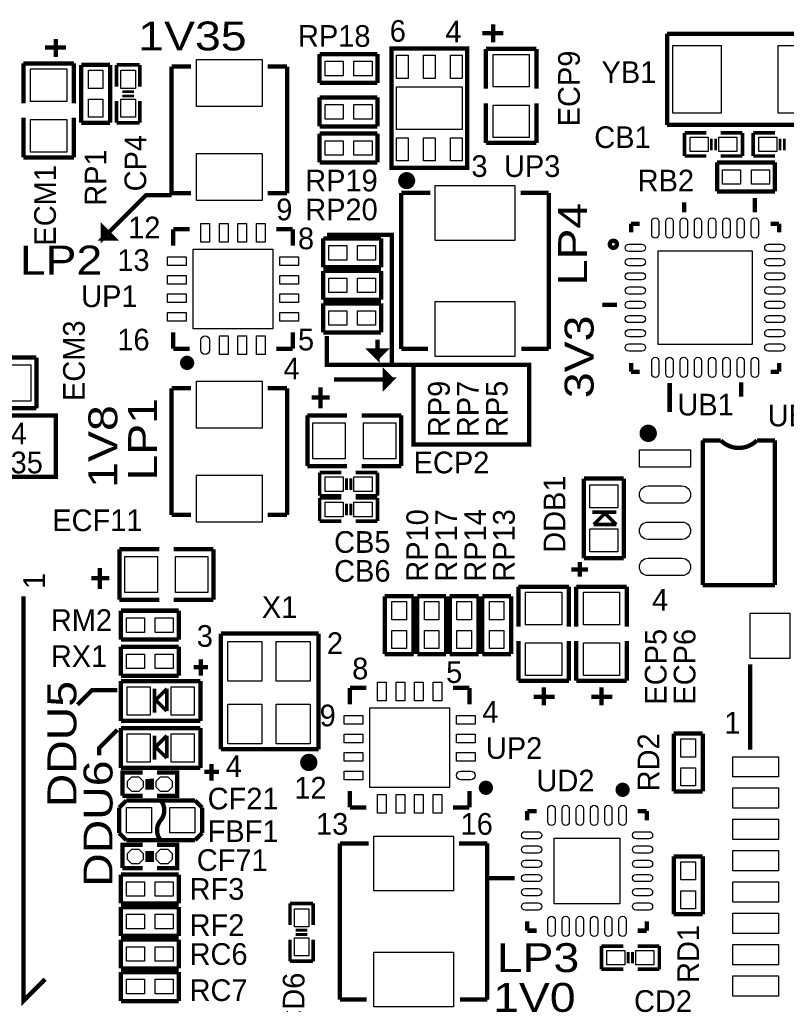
# Model space of a CAD drawing. Extents: x -86 to 498, y -49 to 361.
# Tile 26 of 31: x 61 to 88, y 22 to 56. Entities that reach past the tile are written whole.
import ezdxf

# ---------------------------------------------------------------- set-up
doc = ezdxf.new("R2010")
doc.units = 0
for name, color, linetype in [('BOARD_GEOMETRY_SILKSCREEN_TOP', 1, 'CONTINUOUS'), ('PACKAGE_GEOMETRY_SILKSCREEN_TOP', 3, 'CONTINUOUS'), ('PIN_TOP', 4, 'CONTINUOUS'), ('REF_DES_SILKSCREEN_TOP', 5, 'CONTINUOUS')]:
    doc.layers.add(name, color=color, linetype=linetype)

msp = doc.modelspace()

# ---------------------------------------------------------------- linework, layer by layer
at = {"layer": 'BOARD_GEOMETRY_SILKSCREEN_TOP', "const_width": 0.1524}
for points in [[(66.167, 50.165), (65.278, 50.165), (63.754, 48.641), (63.754, 49.022), (64.135, 48.641), (63.754, 48.641), (63.881, 48.768), (63.754, 48.895)], [(74.93, 44.196), (74.676, 44.196), (74.676, 41.402), (78.74, 41.402), (78.74, 44.196), (73.914, 44.196), (73.914, 48.768), (71.628, 48.768)], [(73.914, 44.196), (71.628, 44.196), (71.628, 45.212)], [(73.406, 45.085), (73.406, 44.45), (73.152, 44.704), (73.66, 44.704), (73.406, 44.45)], [(71.882, 43.688), (73.914, 43.688), (73.66, 43.434), (73.66, 43.942), (73.914, 43.688)], [(57.658, 42.291), (58.801, 42.291), (58.801, 40.259), (62.103, 40.259), (62.103, 42.418), (58.801, 42.418), (58.801, 42.291)], [(60.96, 36.068), (60.96, 21.844), (61.722, 22.606)], [(64.262, 32.766), (63.373, 32.766), (62.865, 32.258)], [(64.262, 31.369), (63.627, 30.734), (63.627, 30.48)]]:
    msp.add_lwpolyline(points, dxfattribs=at)
at = {"layer": 'PACKAGE_GEOMETRY_SILKSCREEN_TOP'}
for points, const_width in [([(77.47, 56.1594), (77.47, 55.5244)], 0.1524), ([(62.103, 55.6514), (62.103, 55.0164)], 0.1524), ([(77.8256, 55.8546), (77.089, 55.8546)], 0.1524), ([(89.387934, 55.8292), (83.58632, 55.8292)], 0.1524), ([(83.58632, 55.8292), (83.58632, 52.629054)], 0.1524), ([(62.4586, 55.3466), (61.722, 55.3466)], 0.1524), ([(77.216, 55.2958), (77.216, 53.8988)], 0.1524), ([(78.994, 55.2958), (77.216, 55.2958)], 0.1524), ([(78.994, 53.8988), (78.994, 55.2958)], 0.1524), ([(71.374, 54.102), (71.374, 55.118)], 0.1524), ([(71.374, 55.118), (73.406, 55.118)], 0.1524), ([(73.406, 55.118), (73.406, 54.102)], 0.1524), ([(60.96, 54.7878), (60.96, 53.3908)], 0.1524), ([(62.738, 54.7878), (60.96, 54.7878)], 0.1524), ([(62.738, 53.3908), (62.738, 54.7878)], 0.1524), ([(62.992, 54.737), (64.008, 54.737)], 0.1524), ([(62.992, 52.705), (62.992, 54.737)], 0.1524), ([(64.008, 54.737), (64.008, 52.705)], 0.1524), ([(64.2366, 54.737), (64.2366, 53.975)], 0.127), ([(65.024, 54.737), (65.0494, 54.737), (64.2366, 54.737)], 0.127), ([(65.0494, 53.975), (65.0494, 54.737)], 0.127), ([(66.169032, 54.67604), (66.8528, 54.67604)], 0.1524), ([(66.169032, 50.226214), (66.169032, 54.67604)], 0.1524), ([(69.5452, 54.67604), (70.228968, 54.67604)], 0.1524), ([(70.228968, 54.67604), (70.228968, 50.226214)], 0.1524), ([(73.406, 54.102), (71.374, 54.102)], 0.1524), ([(64.8462, 53.7972), (64.4398, 53.7972)], 0.1016), ([(64.8462, 53.6448), (64.4398, 53.6448)], 0.1016), ([(71.374, 52.578), (71.374, 53.594)], 0.1524), ([(71.374, 53.594), (73.406, 53.594)], 0.1524), ([(73.406, 53.594), (73.406, 52.578)], 0.1524), ([(64.2366, 53.467), (64.2366, 52.705)], 0.127), ([(65.0494, 52.705), (65.0494, 53.467)], 0.127), ([(77.216, 51.9938), (77.216, 53.3908)], 0.1524), ([(78.994, 53.3908), (78.994, 51.9938)], 0.1524), ([(60.96, 51.4858), (60.96, 52.8828)], 0.1524), ([(62.738, 52.8828), (62.738, 51.4858)], 0.1524), ([(64.008, 52.705), (62.992, 52.705)], 0.1524), ([(64.2366, 52.705), (65.0494, 52.705)], 0.127), ([(73.406, 52.578), (71.374, 52.578)], 0.1524), ([(83.58632, 52.629054), (89.387934, 52.629054)], 0.1524), ([(71.374, 51.308), (71.374, 52.324)], 0.1524), ([(71.374, 52.324), (73.406, 52.324)], 0.1524), ([(73.406, 52.324), (73.406, 51.308)], 0.1524), ([(84.201, 52.3494), (84.201, 51.5366)], 0.127), ([(84.963, 52.3494), (84.201, 52.3494)], 0.127), ([(86.233, 52.3494), (85.471, 52.3494)], 0.127), ([(86.233, 51.562), (86.233, 51.5366), (86.233, 52.3494)], 0.127), ([(86.614, 52.324), (86.614, 52.3494), (86.614, 51.5366)], 0.127), ([(87.376, 52.3494), (86.614, 52.3494)], 0.127), ([(78.994, 51.9938), (77.216, 51.9938)], 0.1524), ([(85.1408, 51.7398), (85.1408, 52.1462)], 0.1016), ([(85.2932, 51.7398), (85.2932, 52.1462)], 0.1016), ([(87.5538, 52.1462), (87.5538, 51.7398)], 0.1016), ([(87.7062, 52.1462), (87.7062, 51.7398)], 0.1016), ([(62.738, 51.4858), (60.96, 51.4858)], 0.1524), ([(84.201, 51.5366), (84.963, 51.5366)], 0.127), ([(85.471, 51.5366), (86.233, 51.5366)], 0.127), ([(86.614, 51.5366), (87.376, 51.5366)], 0.127), ([(73.406, 51.308), (71.374, 51.308)], 0.1524), ([(85.344, 50.292), (85.344, 51.308)], 0.1524), ([(85.344, 51.308), (87.376, 51.308)], 0.1524), ([(87.376, 51.308), (87.376, 50.292)], 0.1524), ([(66.8528, 50.226214), (66.169032, 50.226214)], 0.1524), ([(70.228968, 50.226214), (69.5452, 50.226214)], 0.1524), ([(74.2442, 44.7548), (74.2442, 50.2412)], 0.1524), ([(74.2442, 50.2412), (75.2602, 50.2412)], 0.1524), ([(78.4352, 50.2412), (79.4258, 50.2412)], 0.1524), ([(79.4258, 50.2412), (79.4258, 44.7548)], 0.1524), ([(87.376, 50.292), (85.344, 50.292)], 0.1524), ([(84.183982, 49.554892), (84.183982, 49.911)], 0.1524), ([(86.673182, 50.062892), (86.673182, 49.554892)], 0.1524), ([(82.320638, 49.157636), (82.620612, 49.157636)], 0.1524), ([(82.320638, 48.857662), (82.320638, 49.157636)], 0.1524), ([(87.520526, 49.157636), (87.220552, 49.157636)], 0.1524), ([(87.520526, 48.857662), (87.520526, 49.157636)], 0.1524), ([(66.226182, 48.963072), (66.226182, 48.388016)], 0.1524), ([(66.800984, 48.963072), (66.226182, 48.963072)], 0.1524), ([(69.851016, 48.963072), (70.426072, 48.963072)], 0.1524), ([(70.426072, 48.963072), (70.426072, 48.388016)], 0.1524), ([(71.501, 47.625), (71.501, 48.641)], 0.1524), ([(71.501, 48.641), (73.533, 48.641)], 0.1524), ([(73.533, 48.641), (73.533, 47.625)], 0.1524), ([(73.533, 47.625), (71.501, 47.625)], 0.1524), ([(71.501, 46.482), (71.501, 47.498)], 0.1524), ([(71.501, 47.498), (73.533, 47.498)], 0.1524), ([(73.533, 47.498), (73.533, 46.482)], 0.1524), ([(73.533, 46.482), (71.501, 46.482)], 0.1524), ([(71.501, 45.339), (71.501, 46.355)], 0.1524), ([(71.501, 46.355), (73.533, 46.355)], 0.1524), ([(73.533, 46.355), (73.533, 45.339)], 0.1524), ([(81.821782, 46.303692), (81.313782, 46.303692)], 0.1524), ([(66.226182, 44.762928), (66.226182, 45.337984)], 0.1524), ([(70.426072, 44.762928), (70.426072, 45.337984)], 0.1524), ([(73.533, 45.339), (71.501, 45.339)], 0.1524), ([(66.800984, 44.762928), (66.226182, 44.762928)], 0.1524), ([(69.851016, 44.762928), (70.426072, 44.762928)], 0.1524), ([(75.184, 44.7548), (74.2442, 44.7548)], 0.1524), ([(79.4258, 44.7548), (78.4606, 44.7548)], 0.1524), ([(60.0202, 44.45), (61.4172, 44.45)], 0.1524), ([(61.4172, 44.45), (61.4172, 42.672)], 0.1524), ([(82.320638, 44.257722), (82.320638, 43.957748)], 0.1524), ([(87.520526, 44.257722), (87.520526, 43.957748)], 0.1524), ([(82.320638, 43.957748), (82.620612, 43.957748)], 0.1524), ([(87.520526, 43.957748), (87.220552, 43.957748)], 0.1524), ([(83.675982, 42.544492), (83.675982, 43.560492)], 0.1524), ([(86.190582, 43.585892), (86.190582, 43.077892)], 0.1524), ([(66.169032, 38.92296), (66.169032, 43.372786)], 0.1524), ([(66.169032, 43.372786), (66.8528, 43.372786)], 0.1524), ([(69.5452, 43.372786), (70.228968, 43.372786)], 0.1524), ([(70.228968, 43.372786), (70.228968, 38.92296)], 0.1524), ([(71.3994, 43.4086), (71.3994, 42.672)], 0.1524), ([(71.0946, 43.053), (71.7296, 43.053)], 0.1524), ([(61.4172, 42.672), (60.0202, 42.672)], 0.1524), ([(70.9422, 42.418), (70.9422, 40.64)], 0.1524), ([(72.3392, 42.418), (70.9422, 42.418)], 0.1524), ([(72.8472, 42.418), (74.2442, 42.418)], 0.1524), ([(74.2442, 42.418), (74.2442, 40.64)], 0.1524), ([(84.836, 41.5417), (85.471, 41.5417)], 0.1524), ([(84.836, 36.4617), (84.836, 41.5417)], 0.1524), ([(86.741, 41.5417), (87.376, 41.5417)], 0.1524), ([(87.376, 41.5417), (87.376, 36.4617)], 0.1524), ([(70.9422, 40.64), (72.3392, 40.64)], 0.1524), ([(74.2442, 40.64), (72.8472, 40.64)], 0.1524), ([(71.374, 40.4114), (71.374, 39.5986)], 0.127), ([(72.136, 40.4114), (71.374, 40.4114)], 0.127), ([(72.3138, 39.8018), (72.3138, 40.2082)], 0.1016), ([(72.4662, 39.8018), (72.4662, 40.2082)], 0.1016), ([(73.406, 40.4114), (72.644, 40.4114)], 0.127), ([(73.406, 39.624), (73.406, 39.5986), (73.406, 40.4114)], 0.127), ([(80.663796, 40.203374), (82.063844, 40.203374)], 0.1524), ([(80.663796, 37.403532), (80.663796, 40.203374)], 0.1524), ([(82.063844, 40.203374), (82.063844, 37.403532)], 0.1524), ([(71.374, 39.5986), (72.136, 39.5986)], 0.127), ([(71.374, 39.5224), (71.374, 38.7096)], 0.127), ([(72.136, 39.5224), (71.374, 39.5224)], 0.127), ([(72.644, 39.5986), (73.406, 39.5986)], 0.127), ([(73.406, 39.5224), (72.644, 39.5224)], 0.127), ([(73.406, 38.735), (73.406, 38.7096), (73.406, 39.5224)], 0.127), ([(72.3138, 38.9128), (72.3138, 39.3192)], 0.1016), ([(72.4662, 38.9128), (72.4662, 39.3192)], 0.1016), ([(66.8528, 38.92296), (66.169032, 38.92296)], 0.1524), ([(70.228968, 38.92296), (69.5452, 38.92296)], 0.1524), ([(71.374, 38.7096), (72.136, 38.7096)], 0.127), ([(72.644, 38.7096), (73.406, 38.7096)], 0.127), ([(81.79562, 39.018972), (80.95742, 39.018972)], 0.127), ([(81.00822, 38.587172), (81.38922, 38.968172)], 0.127), ([(81.38922, 38.968172), (81.41462, 38.968172)], 0.127), ([(81.41462, 38.968172), (81.79562, 38.587172)], 0.127), ([(81.79562, 38.587172), (81.00822, 38.587172)], 0.127), ([(64.3382, 37.719), (64.3382, 35.941)], 0.1524), ([(65.7352, 37.719), (64.3382, 37.719)], 0.1524), ([(66.2432, 37.719), (67.6402, 37.719)], 0.1524), ([(67.6402, 37.719), (67.6402, 35.941)], 0.1524), ([(82.063844, 37.403532), (80.663796, 37.403532)], 0.1524), ([(63.6524, 37.0586), (63.6524, 36.322)], 0.1524), ([(80.21701, 37.011102), (80.80121, 37.011102)], 0.1524), ([(80.52181, 36.757102), (80.52181, 37.265102)], 0.1524), ([(63.3476, 36.703), (63.9826, 36.703)], 0.1524), ([(78.359, 36.3982), (80.137, 36.3982)], 0.1524), ([(78.359, 35.0012), (78.359, 36.3982)], 0.1524), ([(80.137, 36.3982), (80.137, 35.0012)], 0.1524), ([(80.391, 36.3982), (82.169, 36.3982)], 0.1524), ([(80.391, 35.0012), (80.391, 36.3982)], 0.1524), ([(82.169, 36.3982), (82.169, 35.0012)], 0.1524), ([(87.376, 36.4617), (84.836, 36.4617)], 0.1524), ([(64.3382, 35.941), (65.7352, 35.941)], 0.1524), ([(67.6402, 35.941), (66.2432, 35.941)], 0.1524), ([(73.66, 36.068), (74.676, 36.068)], 0.1524), ([(73.66, 34.036), (73.66, 36.068)], 0.1524), ([(74.676, 36.068), (74.676, 34.036)], 0.1524), ([(74.803, 36.068), (75.819, 36.068)], 0.1524), ([(74.803, 34.036), (74.803, 36.068)], 0.1524), ([(75.819, 36.068), (75.819, 34.036)], 0.1524), ([(75.946, 36.068), (76.962, 36.068)], 0.1524), ([(75.946, 34.036), (75.946, 36.068)], 0.1524), ([(76.962, 36.068), (76.962, 34.036)], 0.1524), ([(77.089, 36.068), (78.105, 36.068)], 0.1524), ([(77.089, 34.036), (77.089, 36.068)], 0.1524), ([(78.105, 36.068), (78.105, 34.036)], 0.1524), ([(64.389, 35.56), (66.421, 35.56)], 0.1524), ([(64.389, 34.544), (64.389, 35.56)], 0.1524), ([(66.421, 35.56), (66.421, 34.544)], 0.1524), ([(66.421, 34.544), (64.389, 34.544)], 0.1524), ([(67.906138, 34.756852), (71.335138, 34.756852)], 0.1524), ([(67.906138, 30.692852), (67.906138, 34.756852)], 0.1524), ([(71.335138, 34.756852), (71.335138, 30.692852)], 0.1524), ([(64.389, 34.29), (66.421, 34.29)], 0.1524), ([(64.389, 33.274), (64.389, 34.29)], 0.1524), ([(66.421, 34.29), (66.421, 33.274)], 0.1524), ([(78.359, 34.4932), (78.359, 33.0962)], 0.1524), ([(80.137, 33.0962), (80.137, 34.4932)], 0.1524), ([(80.391, 34.4932), (80.391, 33.0962)], 0.1524), ([(82.169, 33.0962), (82.169, 34.4932)], 0.1524), ([(67.197478, 33.27019), (67.197478, 33.85439)], 0.1524), ([(74.676, 34.036), (73.66, 34.036)], 0.1524), ([(75.819, 34.036), (74.803, 34.036)], 0.1524), ([(76.962, 34.036), (75.946, 34.036)], 0.1524), ([(78.105, 34.036), (77.089, 34.036)], 0.1524), ([(67.451478, 33.57499), (66.943478, 33.57499)], 0.1524), ([(86.499954, 30.673548), (86.499954, 33.673542)], 0.1524), ([(66.421, 33.274), (64.389, 33.274)], 0.1524), ([(64.386206, 33.085024), (67.186048, 33.085024)], 0.1524), ([(64.386206, 31.684976), (64.386206, 33.085024)], 0.1524), ([(65.570608, 32.8168), (65.570608, 31.9786)], 0.127), ([(65.621408, 32.4358), (66.002408, 32.8168)], 0.127), ([(66.002408, 32.8168), (66.002408, 32.0294)], 0.127), ([(67.186048, 33.085024), (67.186048, 31.684976)], 0.1524), ([(72.436228, 32.846772), (73.011284, 32.846772)], 0.1524), ([(72.436228, 32.271716), (72.436228, 32.846772)], 0.1524), ([(76.636372, 32.846772), (76.061316, 32.846772)], 0.1524), ([(76.636372, 32.271716), (76.636372, 32.846772)], 0.1524), ([(78.359, 33.0962), (80.137, 33.0962)], 0.1524), ([(79.248, 32.2326), (79.248, 32.8676)], 0.1524), ([(80.391, 33.0962), (82.169, 33.0962)], 0.1524), ([(81.28, 32.2326), (81.28, 32.8676)], 0.1524), ([(78.8924, 32.5374), (79.629, 32.5374)], 0.1524), ([(80.9244, 32.5374), (81.661, 32.5374)], 0.1524), ([(65.621408, 32.4104), (65.621408, 32.4358)], 0.127), ([(66.002408, 32.0294), (65.621408, 32.4104)], 0.127), ([(67.186048, 31.684976), (64.386206, 31.684976)], 0.1524), ([(64.386206, 31.434024), (67.186048, 31.434024)], 0.1524), ([(64.386206, 30.033976), (64.386206, 31.434024)], 0.1524), ([(67.186048, 31.434024), (67.186048, 30.033976)], 0.1524), ([(65.570608, 31.1658), (65.570608, 30.3276)], 0.127), ([(65.621408, 30.7848), (66.002408, 31.1658)], 0.127), ([(66.002408, 31.1658), (66.002408, 30.3784)], 0.127), ([(83.82, 31.242), (84.836, 31.242)], 0.1524), ([(83.82, 29.21), (83.82, 31.242)], 0.1524), ([(84.836, 31.242), (84.836, 29.21)], 0.1524), ([(65.621408, 30.7594), (65.621408, 30.7848)], 0.127), ([(66.002408, 30.3784), (65.621408, 30.7594)], 0.127), ([(71.335138, 30.692852), (67.906138, 30.692852)], 0.1524), ([(67.186048, 30.033976), (64.386206, 30.033976)], 0.1524), ([(67.578478, 29.58719), (67.578478, 30.17139)], 0.1524), ([(65.151, 29.8704), (64.4398, 29.8704), (64.4398, 29.0576)], 0.1524), ([(65.659, 29.0576), (66.3702, 29.0576), (66.3702, 29.8704), (65.659, 29.8704)], 0.1524), ([(67.832478, 29.89199), (67.324478, 29.89199)], 0.1524), ([(65.3288, 29.64942), (65.3288, 29.26842)], 0.1524), ([(65.4812, 29.6545), (65.4812, 29.2735)], 0.1524), ([(64.4398, 29.0576), (65.151, 29.0576)], 0.1524), ([(72.436228, 29.221684), (72.436228, 28.646882)], 0.1524), ([(76.636372, 29.221684), (76.636372, 28.646882)], 0.1524), ([(84.836, 29.21), (83.82, 29.21)], 0.1524), ([(64.5795, 28.8925), (64.3255, 28.6385)], 0.1524), ([(66.9925, 28.8925), (64.5795, 28.8925)], 0.1524), ([(67.2465, 28.6385), (66.9925, 28.8925)], 0.1524), ([(72.436228, 28.646882), (73.011284, 28.646882)], 0.1524), ([(76.636372, 28.646882), (76.061316, 28.646882)], 0.1524), ([(64.3255, 28.6385), (64.3255, 27.7495)], 0.1524), ([(67.2465, 27.7495), (67.2465, 28.6385)], 0.1524), ([(78.671928, 28.516072), (78.671928, 28.190952)], 0.1524), ([(78.997048, 28.516072), (78.671928, 28.516072)], 0.1524), ([(82.546952, 28.516072), (82.872072, 28.516072)], 0.1524), ([(82.872072, 28.516072), (82.872072, 28.190952)], 0.1524), ([(64.3255, 27.7495), (64.5795, 27.4955)], 0.1524), ([(66.9925, 27.4955), (67.2465, 27.7495)], 0.1524), ([(65.151, 27.3304), (64.4398, 27.3304), (64.4398, 26.5176)], 0.1524), ([(64.5795, 27.4955), (66.9925, 27.4955)], 0.1524), ([(65.659, 26.5176), (66.3702, 26.5176), (66.3702, 27.3304), (65.659, 27.3304)], 0.1524), ([(72.0852, 21.8948), (72.0852, 27.3812)], 0.1524), ([(72.0852, 27.3812), (73.1012, 27.3812)], 0.1524), ([(76.2762, 27.3812), (77.2668, 27.3812)], 0.1524), ([(77.2668, 27.3812), (77.2668, 21.8948)], 0.1524), ([(65.3288, 27.10942), (65.3288, 26.72842)], 0.1524), ([(65.4812, 27.1145), (65.4812, 26.7335)], 0.1524), ([(83.82, 26.924), (84.836, 26.924)], 0.1524), ([(83.82, 24.892), (83.82, 26.924)], 0.1524), ([(84.836, 26.924), (84.836, 24.892)], 0.1524), ([(64.389, 26.289), (66.421, 26.289)], 0.1524), ([(64.389, 25.273), (64.389, 26.289)], 0.1524), ([(64.4398, 26.5176), (65.151, 26.5176)], 0.1524), ([(66.421, 26.289), (66.421, 25.273)], 0.1524), ([(77.216, 26.162), (78.232, 26.162)], 0.1524), ([(66.421, 25.273), (64.389, 25.273)], 0.1524), ([(70.3326, 25.273), (70.3326, 24.511)], 0.127), ([(71.12, 25.273), (71.1454, 25.273), (70.3326, 25.273)], 0.127), ([(71.1454, 24.511), (71.1454, 25.273)], 0.127), ([(64.389, 25.146), (66.421, 25.146)], 0.1524), ([(64.389, 24.13), (64.389, 25.146)], 0.1524), ([(66.421, 25.146), (66.421, 24.13)], 0.1524), ([(84.836, 24.892), (83.82, 24.892)], 0.1524), ([(78.671928, 24.315928), (78.671928, 24.641048)], 0.1524), ([(82.872072, 24.315928), (82.872072, 24.641048)], 0.1524), ([(70.9422, 24.3332), (70.5358, 24.3332)], 0.1016), ([(70.9422, 24.1808), (70.5358, 24.1808)], 0.1016), ([(78.997048, 24.315928), (78.671928, 24.315928)], 0.1524), ([(82.546952, 24.315928), (82.872072, 24.315928)], 0.1524), ([(66.421, 24.13), (64.389, 24.13)], 0.1524), ([(64.389, 22.987), (64.389, 24.003)], 0.1524), ([(64.389, 24.003), (66.421, 24.003)], 0.1524), ([(66.421, 24.003), (66.421, 22.987)], 0.1524), ([(70.3326, 24.003), (70.3326, 23.241)], 0.127), ([(71.1454, 23.241), (71.1454, 24.003)], 0.127), ([(81.28, 23.7744), (81.28, 22.9616)], 0.127), ([(82.042, 23.7744), (81.28, 23.7744)], 0.127), ([(82.2198, 23.1648), (82.2198, 23.5712)], 0.1016), ([(82.3722, 23.1648), (82.3722, 23.5712)], 0.1016), ([(83.312, 23.7744), (82.55, 23.7744)], 0.127), ([(83.312, 22.987), (83.312, 22.9616), (83.312, 23.7744)], 0.127), ([(70.3326, 23.241), (71.1454, 23.241)], 0.127), ([(66.421, 22.987), (64.389, 22.987)], 0.1524), ([(64.389, 21.844), (64.389, 22.86)], 0.1524), ([(64.389, 22.86), (66.421, 22.86)], 0.1524), ([(66.421, 22.86), (66.421, 21.844)], 0.1524), ([(81.28, 22.9616), (82.042, 22.9616)], 0.127), ([(82.55, 22.9616), (83.312, 22.9616)], 0.127), ([(66.421, 21.844), (64.389, 21.844)], 0.1524), ([(73.025, 21.8948), (72.0852, 21.8948)], 0.1524), ([(77.2668, 21.8948), (76.3016, 21.8948)], 0.1524)]:
    msp.add_lwpolyline(points, dxfattribs=dict(at, const_width=const_width))
at = {"layer": 'PACKAGE_GEOMETRY_SILKSCREEN_TOP', "const_width": 0.1524}
msp.add_lwpolyline([(73.895204, 55.31612), (76.562204, 55.31612), (76.562204, 51.12512), (73.895204, 51.12512)], close=True, dxfattribs=at)
at = {"layer": 'PACKAGE_GEOMETRY_SILKSCREEN_TOP'}
for points, const_width in [([(74.432668, 50.520346, -0.414214), (74.282554, 50.67046, -1), (74.582528, 50.67046, -0.41471), (74.432668, 50.520346)], 0.299974), ([(81.822544, 48.434752, 1), (81.572608, 48.434752, 1)], 0.1524), ([(66.716148, 44.392088, 1), (66.716148, 44.141644, 1)], 0.249936), ([(83.074256, 41.791636, 1), (82.769456, 41.791636, 1)], 0.3048), ([(70.993, 30.3784, 1), (70.993, 30.0736, 1)], 0.3048), ([(77.090778, 29.337, 1), (77.341222, 29.337, 1)], 0.249936), ([(82.021934, 29.140912, 1), (82.021934, 29.390848, 1)], 0.249936)]:
    msp.add_lwpolyline(points, format="xyb", close=True, dxfattribs=dict(at, const_width=const_width))
at = {"layer": 'PACKAGE_GEOMETRY_SILKSCREEN_TOP', "const_width": 0.1524}
for points in [[(85.471, 41.5417, 0.414214), (86.741, 41.5417)], [(65.786254, 28.892754, -0.366237), (65.786254, 28.194)], [(65.786254, 28.194), (65.786, 28.194254, 0.36641), (65.786, 27.4955)]]:
    msp.add_lwpolyline(points, format="xyb", dxfattribs=at)
at = {"layer": 'PIN_TOP'}
for points in [[(85.488018, 55.4228), (85.488018, 53.0352), (83.786218, 53.0352), (83.786218, 55.4228)], [(89.188036, 55.4228), (89.188036, 53.0352), (87.486236, 53.0352), (87.486236, 55.4228)], [(74.075544, 54.264306), (74.075544, 55.077106), (74.481944, 55.077106), (74.481944, 54.264306)], [(75.025504, 54.264306), (75.025504, 55.077106), (75.431904, 55.077106), (75.431904, 54.264306)], [(75.975464, 54.264306), (75.975464, 55.077106), (76.381864, 55.077106), (76.381864, 54.264306)], [(77.47, 55.1053), (78.74, 55.1053), (78.74, 53.9623), (77.47, 53.9623)], [(69.3547, 53.275484), (67.0433, 53.275484), (67.0433, 54.926484), (69.3547, 54.926484)], [(71.5645, 54.356), (71.5645, 54.864), (72.1995, 54.864), (72.1995, 54.356)], [(72.5805, 54.356), (72.5805, 54.864), (73.2155, 54.864), (73.2155, 54.356)], [(61.214, 54.5973), (62.484, 54.5973), (62.484, 53.4543), (61.214, 53.4543)], [(63.754, 53.9115), (63.246, 53.9115), (63.246, 54.5465), (63.754, 54.5465)], [(64.897, 53.9115), (64.389, 53.9115), (64.389, 54.5465), (64.897, 54.5465)], [(74.073004, 52.47132), (74.073004, 53.96992), (76.384404, 53.96992), (76.384404, 52.47132)], [(63.754, 52.8955), (63.246, 52.8955), (63.246, 53.5305), (63.754, 53.5305)], [(64.897, 52.8955), (64.389, 52.8955), (64.389, 53.5305), (64.897, 53.5305)], [(71.5645, 52.832), (71.5645, 53.34), (72.1995, 53.34), (72.1995, 52.832)], [(72.5805, 52.832), (72.5805, 53.34), (73.2155, 53.34), (73.2155, 52.832)], [(77.47, 53.3273), (78.74, 53.3273), (78.74, 52.1843), (77.47, 52.1843)], [(61.214, 52.8193), (62.484, 52.8193), (62.484, 51.6763), (61.214, 51.6763)], [(71.5645, 51.562), (71.5645, 52.07), (72.1995, 52.07), (72.1995, 51.562)], [(72.5805, 51.562), (72.5805, 52.07), (73.2155, 52.07), (73.2155, 51.562)], [(74.075544, 51.364134), (74.075544, 52.176934), (74.481944, 52.176934), (74.481944, 51.364134)], [(75.025504, 51.364134), (75.025504, 52.176934), (75.431904, 52.176934), (75.431904, 51.364134)], [(75.975464, 51.364134), (75.975464, 52.176934), (76.381864, 52.176934), (76.381864, 51.364134)], [(84.3915, 51.689), (84.3915, 52.197), (85.0265, 52.197), (85.0265, 51.689)], [(85.4075, 51.689), (85.4075, 52.197), (86.0425, 52.197), (86.0425, 51.689)], [(87.4395, 52.197), (87.4395, 51.689), (86.8045, 51.689), (86.8045, 52.197)], [(69.3547, 49.975516), (67.0433, 49.975516), (67.0433, 51.626516), (69.3547, 51.626516)], [(85.5345, 50.546), (85.5345, 51.054), (86.1695, 51.054), (86.1695, 50.546)], [(86.5505, 50.546), (86.5505, 51.054), (87.1855, 51.054), (87.1855, 50.546)], [(75.438, 50.50155), (78.232, 50.50155), (78.232, 48.57115), (75.438, 48.57115)], [(67.503548, 48.50765), (67.198748, 48.50765), (67.198748, 49.16805), (67.503548, 49.16805)], [(68.153534, 48.50765), (67.848734, 48.50765), (67.848734, 49.16805), (68.153534, 49.16805)], [(68.80352, 48.50765), (68.49872, 48.50765), (68.49872, 49.16805), (68.80352, 49.16805)], [(69.453506, 48.50765), (69.148706, 48.50765), (69.148706, 49.16805), (69.453506, 49.16805)], [(69.723, 45.466), (66.929, 45.466), (66.929, 48.26), (69.723, 48.26)], [(71.6915, 47.879), (71.6915, 48.387), (72.3265, 48.387), (72.3265, 47.879)], [(72.7075, 47.879), (72.7075, 48.387), (73.3425, 48.387), (73.3425, 47.879)], [(83.269582, 44.906692), (83.269582, 48.208692), (86.571582, 48.208692), (86.571582, 44.906692)], [(66.68135, 47.685452), (66.02095, 47.685452), (66.02095, 47.990252), (66.68135, 47.990252)], [(70.631304, 47.685452), (69.970904, 47.685452), (69.970904, 47.990252), (70.631304, 47.990252)], [(66.68135, 47.035466), (66.02095, 47.035466), (66.02095, 47.340266), (66.68135, 47.340266)], [(70.631304, 47.035466), (69.970904, 47.035466), (69.970904, 47.340266), (70.631304, 47.340266)], [(71.6915, 46.736), (71.6915, 47.244), (72.3265, 47.244), (72.3265, 46.736)], [(72.7075, 46.736), (72.7075, 47.244), (73.3425, 47.244), (73.3425, 46.736)], [(66.68135, 46.38548), (66.02095, 46.38548), (66.02095, 46.69028), (66.68135, 46.69028)], [(70.631304, 46.38548), (69.970904, 46.38548), (69.970904, 46.69028), (70.631304, 46.69028)], [(75.438, 46.42485), (78.232, 46.42485), (78.232, 44.49445), (75.438, 44.49445)], [(66.68135, 45.735494), (66.02095, 45.735494), (66.02095, 46.040294), (66.68135, 46.040294)], [(70.631304, 45.735494), (69.970904, 45.735494), (69.970904, 46.040294), (70.631304, 46.040294)], [(71.6915, 45.593), (71.6915, 46.101), (72.3265, 46.101), (72.3265, 45.593)], [(72.7075, 45.593), (72.7075, 46.101), (73.3425, 46.101), (73.3425, 45.593)], [(68.153534, 44.557696), (67.848734, 44.557696), (67.848734, 45.218096), (68.153534, 45.218096)], [(68.80352, 44.557696), (68.49872, 44.557696), (68.49872, 45.218096), (68.80352, 45.218096)], [(69.453506, 44.557696), (69.148706, 44.557696), (69.148706, 45.218096), (69.453506, 45.218096)], [(60.0837, 42.926), (60.0837, 44.196), (61.2267, 44.196), (61.2267, 42.926)], [(67.0433, 43.623484), (69.3547, 43.623484), (69.3547, 41.972484), (67.0433, 41.972484)], [(71.1327, 40.894), (71.1327, 42.164), (72.2757, 42.164), (72.2757, 40.894)], [(72.9107, 40.894), (72.9107, 42.164), (74.0537, 42.164), (74.0537, 40.894)], [(82.610452, 40.6019), (82.610452, 41.2115), (84.413852, 41.2115), (84.413852, 40.6019)], [(67.0433, 40.323516), (69.3547, 40.323516), (69.3547, 38.672516), (67.0433, 38.672516)], [(71.5645, 39.751), (71.5645, 40.259), (72.1995, 40.259), (72.1995, 39.751)], [(72.5805, 39.751), (72.5805, 40.259), (73.2155, 40.259), (73.2155, 39.751)], [(81.85912, 39.172134), (80.86852, 39.172134), (80.86852, 39.984934), (81.85912, 39.984934)], [(71.5645, 38.862), (71.5645, 39.37), (72.1995, 39.37), (72.1995, 38.862)], [(72.5805, 38.862), (72.5805, 39.37), (73.2155, 39.37), (73.2155, 38.862)], [(81.85912, 37.621972), (80.86852, 37.621972), (80.86852, 38.434772), (81.85912, 38.434772)], [(64.5287, 36.195), (64.5287, 37.465), (65.6717, 37.465), (65.6717, 36.195)], [(66.3067, 36.195), (66.3067, 37.465), (67.4497, 37.465), (67.4497, 36.195)], [(79.883, 35.0647), (78.613, 35.0647), (78.613, 36.2077), (79.883, 36.2077)], [(81.915, 35.0647), (80.645, 35.0647), (80.645, 36.2077), (81.915, 36.2077)], [(73.914, 35.8775), (74.422, 35.8775), (74.422, 35.2425), (73.914, 35.2425)], [(75.057, 35.8775), (75.565, 35.8775), (75.565, 35.2425), (75.057, 35.2425)], [(76.2, 35.8775), (76.708, 35.8775), (76.708, 35.2425), (76.2, 35.2425)], [(77.343, 35.8775), (77.851, 35.8775), (77.851, 35.2425), (77.343, 35.2425)], [(65.2145, 35.306), (65.2145, 34.798), (64.5795, 34.798), (64.5795, 35.306)], [(66.2305, 35.306), (66.2305, 34.798), (65.5955, 34.798), (65.5955, 35.306)], [(87.898478, 33.87344), (86.501478, 33.87344), (86.501478, 35.47364), (87.898478, 35.47364)], [(73.914, 34.8615), (74.422, 34.8615), (74.422, 34.2265), (73.914, 34.2265)], [(75.057, 34.8615), (75.565, 34.8615), (75.565, 34.2265), (75.057, 34.2265)], [(76.2, 34.8615), (76.708, 34.8615), (76.708, 34.2265), (76.2, 34.2265)], [(77.343, 34.8615), (77.851, 34.8615), (77.851, 34.2265), (77.343, 34.2265)], [(69.343016, 33.0835), (68.149216, 33.0835), (68.149216, 34.4805), (69.343016, 34.4805)], [(71.043038, 33.0835), (69.849238, 33.0835), (69.849238, 34.4805), (71.043038, 34.4805)], [(79.883, 33.2867), (78.613, 33.2867), (78.613, 34.4297), (79.883, 34.4297)], [(81.915, 33.2867), (80.645, 33.2867), (80.645, 34.4297), (81.915, 34.4297)], [(65.2145, 34.036), (65.2145, 33.528), (64.5795, 33.528), (64.5795, 34.036)], [(66.2305, 34.036), (66.2305, 33.528), (65.5955, 33.528), (65.5955, 34.036)], [(65.417446, 32.8803), (65.417446, 31.8897), (64.604646, 31.8897), (64.604646, 32.8803)], [(66.967608, 32.8803), (66.967608, 31.8897), (66.154808, 31.8897), (66.154808, 32.8803)], [(73.713848, 33.052004), (73.713848, 32.391604), (73.409048, 32.391604), (73.409048, 33.052004)], [(74.363834, 33.052004), (74.363834, 32.391604), (74.059034, 32.391604), (74.059034, 33.052004)], [(75.01382, 33.052004), (75.01382, 32.391604), (74.70902, 32.391604), (74.70902, 33.052004)], [(75.663806, 33.052004), (75.663806, 32.391604), (75.359006, 32.391604), (75.359006, 33.052004)], [(69.343016, 30.883352), (68.149216, 30.883352), (68.149216, 32.280352), (69.343016, 32.280352)], [(71.043038, 30.883352), (69.849238, 30.883352), (69.849238, 32.280352), (71.043038, 32.280352)], [(72.89165, 31.874206), (72.89165, 31.569406), (72.23125, 31.569406), (72.23125, 31.874206)], [(75.9333, 32.1437), (75.9333, 29.3497), (73.1393, 29.3497), (73.1393, 32.1437)], [(76.841604, 31.874206), (76.841604, 31.569406), (76.181204, 31.569406), (76.181204, 31.874206)], [(65.417446, 31.2293), (65.417446, 30.2387), (64.604646, 30.2387), (64.604646, 31.2293)], [(66.967608, 31.2293), (66.967608, 30.2387), (66.154808, 30.2387), (66.154808, 31.2293)], [(72.89165, 31.22422), (72.89165, 30.91942), (72.23125, 30.91942), (72.23125, 31.22422)], [(76.841604, 31.22422), (76.841604, 30.91942), (76.181204, 30.91942), (76.181204, 31.22422)], [(84.074, 31.0515), (84.582, 31.0515), (84.582, 30.4165), (84.074, 30.4165)], [(72.89165, 30.574234), (72.89165, 30.269434), (72.23125, 30.269434), (72.23125, 30.574234)], [(76.841604, 30.574234), (76.841604, 30.269434), (76.181204, 30.269434), (76.181204, 30.574234)], [(87.500206, 29.718), (85.900006, 29.718), (85.900006, 30.4292), (87.500206, 30.4292)], [(72.89165, 29.924248), (72.89165, 29.619448), (72.23125, 29.619448), (72.23125, 29.924248)], [(84.074, 30.0355), (84.582, 30.0355), (84.582, 29.4005), (84.074, 29.4005)], [(65.024, 29.718), (65.1764, 29.5656), (65.1764, 29.3624), (65.024, 29.21), (64.77, 29.21), (64.6176, 29.3624), (64.6176, 29.5656), (64.77, 29.718)], [(66.04, 29.718), (66.1924, 29.5656), (66.1924, 29.3624), (66.04, 29.21), (65.786, 29.21), (65.6336, 29.3624), (65.6336, 29.5656), (65.786, 29.718)], [(73.713848, 29.10205), (73.713848, 28.44165), (73.409048, 28.44165), (73.409048, 29.10205)], [(74.363834, 29.10205), (74.363834, 28.44165), (74.059034, 28.44165), (74.059034, 29.10205)], [(75.01382, 29.10205), (75.01382, 28.44165), (74.70902, 28.44165), (74.70902, 29.10205)], [(75.663806, 29.10205), (75.663806, 28.44165), (75.359006, 28.44165), (75.359006, 29.10205)], [(87.500206, 28.617926), (85.900006, 28.617926), (85.900006, 29.329126), (87.500206, 29.329126)], [(64.5795, 27.7495), (64.5795, 28.6385), (65.4685, 28.6385), (65.4685, 27.7495)], [(66.1035, 27.7495), (66.1035, 28.6385), (66.9925, 28.6385), (66.9925, 27.7495)], [(87.500206, 27.517852), (85.900006, 27.517852), (85.900006, 28.229052), (87.500206, 28.229052)], [(73.279, 27.64155), (76.073, 27.64155), (76.073, 25.71115), (73.279, 25.71115)], [(79.6163, 27.5717), (81.9277, 27.5717), (81.9277, 25.2603), (79.6163, 25.2603)], [(65.024, 27.178), (65.1764, 27.0256), (65.1764, 26.8224), (65.024, 26.67), (64.77, 26.67), (64.6176, 26.8224), (64.6176, 27.0256), (64.77, 27.178)], [(66.04, 27.178), (66.1924, 27.0256), (66.1924, 26.8224), (66.04, 26.67), (65.786, 26.67), (65.6336, 26.8224), (65.6336, 27.0256), (65.786, 27.178)], [(87.500206, 26.418032), (85.900006, 26.418032), (85.900006, 27.129232), (87.500206, 27.129232)], [(84.582, 26.0985), (84.074, 26.0985), (84.074, 26.7335), (84.582, 26.7335)], [(65.2145, 26.035), (65.2145, 25.527), (64.5795, 25.527), (64.5795, 26.035)], [(66.2305, 26.035), (66.2305, 25.527), (65.5955, 25.527), (65.5955, 26.035)], [(87.500206, 25.317958), (85.900006, 25.317958), (85.900006, 26.029158), (87.500206, 26.029158)], [(84.582, 25.0825), (84.074, 25.0825), (84.074, 25.7175), (84.582, 25.7175)], [(70.993, 24.4475), (70.485, 24.4475), (70.485, 25.0825), (70.993, 25.0825)], [(87.500206, 24.217884), (85.900006, 24.217884), (85.900006, 24.929084), (87.500206, 24.929084)], [(65.2145, 24.892), (65.2145, 24.384), (64.5795, 24.384), (64.5795, 24.892)], [(66.2305, 24.892), (66.2305, 24.384), (65.5955, 24.384), (65.5955, 24.892)], [(70.993, 23.4315), (70.485, 23.4315), (70.485, 24.0665), (70.993, 24.0665)], [(64.5795, 23.241), (64.5795, 23.749), (65.2145, 23.749), (65.2145, 23.241)], [(65.5955, 23.241), (65.5955, 23.749), (66.2305, 23.749), (66.2305, 23.241)], [(73.279, 23.56485), (76.073, 23.56485), (76.073, 21.63445), (73.279, 21.63445)], [(81.4705, 23.114), (81.4705, 23.622), (82.1055, 23.622), (82.1055, 23.114)], [(82.4865, 23.114), (82.4865, 23.622), (83.1215, 23.622), (83.1215, 23.114)], [(87.500206, 23.11781), (85.900006, 23.11781), (85.900006, 23.82901), (87.500206, 23.82901)], [(64.5795, 22.098), (64.5795, 22.606), (65.2145, 22.606), (65.2145, 22.098)], [(65.5955, 22.098), (65.5955, 22.606), (66.2305, 22.606), (66.2305, 22.098)], [(87.500206, 22.01799), (85.900006, 22.01799), (85.900006, 22.72919), (87.500206, 22.72919)]]:
    msp.add_lwpolyline(points, close=True, dxfattribs=at)
for points in [[(83.297522, 49.236376), (83.297522, 48.779176, -1), (83.043522, 48.779176), (83.043522, 49.236376, -1)], [(83.797648, 49.236376), (83.797648, 48.779176, -1), (83.543648, 48.779176), (83.543648, 49.236376, -1)], [(84.29752, 49.236376), (84.29752, 48.779176, -1), (84.04352, 48.779176), (84.04352, 49.236376, -1)], [(84.797646, 49.236376), (84.797646, 48.779176, -1), (84.543646, 48.779176), (84.543646, 49.236376, -1)], [(85.297518, 49.236376), (85.297518, 48.779176, -1), (85.043518, 48.779176), (85.043518, 49.236376, -1)], [(85.797644, 49.236376), (85.797644, 48.779176, -1), (85.543644, 48.779176), (85.543644, 49.236376, -1)], [(86.297516, 49.236376), (86.297516, 48.779176, -1), (86.043516, 48.779176), (86.043516, 49.236376, -1)], [(86.797642, 49.236376), (86.797642, 48.779176, -1), (86.543642, 48.779176), (86.543642, 49.236376, -1)], [(82.699098, 48.180752), (82.241898, 48.180752, -1), (82.241898, 48.434752), (82.699098, 48.434752, -1)], [(87.599266, 48.180752), (87.142066, 48.180752, -1), (87.142066, 48.434752), (87.599266, 48.434752, -1)], [(82.699098, 47.680626), (82.241898, 47.680626, -1), (82.241898, 47.934626), (82.699098, 47.934626, -1)], [(87.599266, 47.680626), (87.142066, 47.680626, -1), (87.142066, 47.934626), (87.599266, 47.934626, -1)], [(82.699098, 47.180754), (82.241898, 47.180754, -1), (82.241898, 47.434754), (82.699098, 47.434754, -1)], [(87.599266, 47.180754), (87.142066, 47.180754, -1), (87.142066, 47.434754), (87.599266, 47.434754, -1)], [(82.699098, 46.680628), (82.241898, 46.680628, -1), (82.241898, 46.934628), (82.699098, 46.934628, -1)], [(87.599266, 46.680628), (87.142066, 46.680628, -1), (87.142066, 46.934628), (87.599266, 46.934628, -1)], [(82.699098, 46.180756), (82.241898, 46.180756, -1), (82.241898, 46.434756), (82.699098, 46.434756, -1)], [(87.599266, 46.180756), (87.142066, 46.180756, -1), (87.142066, 46.434756), (87.599266, 46.434756, -1)], [(82.699098, 45.68063), (82.241898, 45.68063, -1), (82.241898, 45.93463), (82.699098, 45.93463, -1)], [(87.599266, 45.68063), (87.142066, 45.68063, -1), (87.142066, 45.93463), (87.599266, 45.93463, -1)], [(82.699098, 45.180758), (82.241898, 45.180758, -1), (82.241898, 45.434758), (82.699098, 45.434758, -1)], [(87.599266, 45.180758), (87.142066, 45.180758, -1), (87.142066, 45.434758), (87.599266, 45.434758, -1)], [(67.503548, 45.065696), (67.503548, 44.710096, -1), (67.198748, 44.710096), (67.198748, 45.065696, -1)], [(82.699098, 44.680632), (82.241898, 44.680632, -1), (82.241898, 44.934632), (82.699098, 44.934632, -1)], [(87.599266, 44.680632), (87.142066, 44.680632, -1), (87.142066, 44.934632), (87.599266, 44.934632, -1)], [(83.297522, 44.336208), (83.297522, 43.879008, -1), (83.043522, 43.879008), (83.043522, 44.336208, -1)], [(83.797648, 44.336208), (83.797648, 43.879008, -1), (83.543648, 43.879008), (83.543648, 44.336208, -1)], [(84.29752, 44.336208), (84.29752, 43.879008, -1), (84.04352, 43.879008), (84.04352, 44.336208, -1)], [(84.797646, 44.336208), (84.797646, 43.879008, -1), (84.543646, 43.879008), (84.543646, 44.336208, -1)], [(85.297518, 44.336208), (85.297518, 43.879008, -1), (85.043518, 43.879008), (85.043518, 44.336208, -1)], [(85.797644, 44.336208), (85.797644, 43.879008, -1), (85.543644, 43.879008), (85.543644, 44.336208, -1)], [(86.297516, 44.336208), (86.297516, 43.879008, -1), (86.043516, 43.879008), (86.043516, 44.336208, -1)], [(86.797642, 44.336208), (86.797642, 43.879008, -1), (86.543642, 43.879008), (86.543642, 44.336208, -1)], [(84.109052, 39.3319), (82.915252, 39.3319, -1), (82.915252, 39.9415), (84.109052, 39.9415, -1)], [(84.109052, 38.0619), (82.915252, 38.0619, -1), (82.915252, 38.6715), (84.109052, 38.6715, -1)], [(84.109052, 36.7919), (82.915252, 36.7919, -1), (82.915252, 37.4015), (84.109052, 37.4015, -1)], [(76.333604, 29.924248), (76.689204, 29.924248, -1), (76.689204, 29.619448), (76.333604, 29.619448, -1)], [(79.395066, 28.137358), (79.395066, 28.594558, -1), (79.649066, 28.594558), (79.649066, 28.137358, -1)], [(79.894938, 28.137358), (79.894938, 28.594558, -1), (80.148938, 28.594558), (80.148938, 28.137358, -1)], [(80.395064, 28.137358), (80.395064, 28.594558, -1), (80.649064, 28.594558), (80.649064, 28.137358, -1)], [(80.894936, 28.137358), (80.894936, 28.594558, -1), (81.148936, 28.594558), (81.148936, 28.137358, -1)], [(81.395062, 28.137358), (81.395062, 28.594558, -1), (81.649062, 28.594558), (81.649062, 28.137358, -1)], [(81.894934, 28.137358), (81.894934, 28.594558, -1), (82.148934, 28.594558), (82.148934, 28.137358, -1)], [(79.050642, 27.538934), (78.593442, 27.538934, -1), (78.593442, 27.792934), (79.050642, 27.792934, -1)], [(82.950558, 27.538934), (82.493358, 27.538934, -1), (82.493358, 27.792934), (82.950558, 27.792934, -1)], [(79.050642, 27.039062), (78.593442, 27.039062, -1), (78.593442, 27.293062), (79.050642, 27.293062, -1)], [(82.950558, 27.039062), (82.493358, 27.039062, -1), (82.493358, 27.293062), (82.950558, 27.293062, -1)], [(79.050642, 26.538936), (78.593442, 26.538936, -1), (78.593442, 26.792936), (79.050642, 26.792936, -1)], [(82.950558, 26.538936), (82.493358, 26.538936, -1), (82.493358, 26.792936), (82.950558, 26.792936, -1)], [(79.050642, 26.039064), (78.593442, 26.039064, -1), (78.593442, 26.293064), (79.050642, 26.293064, -1)], [(82.950558, 26.039064), (82.493358, 26.039064, -1), (82.493358, 26.293064), (82.950558, 26.293064, -1)], [(79.050642, 25.538938), (78.593442, 25.538938, -1), (78.593442, 25.792938), (79.050642, 25.792938, -1)], [(82.950558, 25.538938), (82.493358, 25.538938, -1), (82.493358, 25.792938), (82.950558, 25.792938, -1)], [(79.050642, 25.039066), (78.593442, 25.039066, -1), (78.593442, 25.293066), (79.050642, 25.293066, -1)], [(82.950558, 25.039066), (82.493358, 25.039066, -1), (82.493358, 25.293066), (82.950558, 25.293066, -1)], [(79.395066, 24.237442), (79.395066, 24.694642, -1), (79.649066, 24.694642), (79.649066, 24.237442, -1)], [(79.894938, 24.237442), (79.894938, 24.694642, -1), (80.148938, 24.694642), (80.148938, 24.237442, -1)], [(80.395064, 24.237442), (80.395064, 24.694642, -1), (80.649064, 24.694642), (80.649064, 24.237442, -1)], [(80.894936, 24.237442), (80.894936, 24.694642, -1), (81.148936, 24.694642), (81.148936, 24.237442, -1)], [(81.395062, 24.237442), (81.395062, 24.694642, -1), (81.649062, 24.694642), (81.649062, 24.237442, -1)], [(81.894934, 24.237442), (81.894934, 24.694642, -1), (82.148934, 24.694642), (82.148934, 24.237442, -1)]]:
    msp.add_lwpolyline(points, format="xyb", close=True, dxfattribs=at)

# ---------------------------------------------------------------- texts
at = {"layer": 'BOARD_GEOMETRY_SILKSCREEN_TOP', "width": 1.2}
for s, p in [('1V35', (64.9986, 55.245)), ('1V0', (77.47, 21.463))]:
    msp.add_text(s, height=1.016, dxfattribs=at).set_placement(p)
for s, p in [('3V3', (81.0006, 43.0276)), ('1V8', (64.262, 39.878))]:
    msp.add_text(s, height=1.016, rotation=90, dxfattribs=at).set_placement(p)
at = {"layer": 'PACKAGE_GEOMETRY_SILKSCREEN_TOP'}
for s, p in [('6', (73.8378, 55.5498)), ('4', (75.7936, 55.5244)), ('3', (76.708, 50.8)), ('9', (69.85, 49.276)), ('12', (64.643, 48.641)), ('8', (70.612, 48.26)), ('13', (64.262, 47.498)), ('16', (64.262, 44.704)), ('5', (70.612, 44.704)), ('4', (70.104, 43.688)), ('4', (83.058, 35.56)), ('3', (67.056, 34.29)), ('2', (71.628, 34.036)), ('8', (72.517, 33.147)), ('5', (75.819, 33.02)), ('9', (71.374, 31.496)), ('4', (77.089, 31.623)), ('1', (85.598, 31.242)), ('4', (68.072, 29.718)), ('12', (70.485, 28.956)), ('13', (71.247, 27.686)), ('16', (76.327, 27.686))]:
    msp.add_text(s, height=0.762, dxfattribs=at).set_placement(p)
msp.add_text('1', height=0.762, rotation=90, dxfattribs=at).set_placement((61.722, 36.322))
at = {"layer": 'REF_DES_SILKSCREEN_TOP'}
for s, p in [('RP18', (70.612, 55.372)), ('YB1', (81.28, 54.102)), ('CB1', (81.026, 51.816)), ('UP3', (77.851, 50.8)), ('RP19', (70.866, 50.292)), ('RB2', (82.55, 50.292)), ('RP20', (70.866, 49.276)), ('UP1', (62.992, 46.228)), ('UB1', (83.947, 42.418)), ('UB2', (87.122, 42.037)), ('CM4', (58.928, 41.402)), ('CM35', (58.928, 40.386)), ('ECP2', (74.676, 40.386)), ('ECF11', (61.976, 38.354)), ('CB5', (71.882, 37.592)), ('CB6', (71.882, 36.576)), ('X1', (69.342, 35.306)), ('RM2', (61.9252, 34.8488)), ('RX1', (61.9252, 33.5788)), ('UP2', (77.216, 30.353)), ('UD2', (78.994, 29.21)), ('CF21', (67.437, 28.575)), ('FBF1', (67.437, 27.432)), ('CF71', (67.056, 26.416)), ('RF3', (66.802, 25.4)), ('RF2', (66.802, 24.13)), ('RC6', (66.802, 23.114)), ('RC7', (66.802, 21.844)), ('CD2', (82.423, 21.463))]:
    msp.add_text(s, height=0.762, dxfattribs=at).set_placement(p)
for s, p in [('ECP9', (80.518, 52.578)), ('CP4', (65.278, 50.292)), ('RP1', (63.881, 49.784)), ('ECM1', (62.103, 48.387)), ('ECM3', (63.119, 42.926)), ('RP9', (75.946, 41.656)), ('RP7', (76.962, 41.656)), ('RP5', (77.978, 41.656)), ('DDB1', (80.01, 37.592)), ('RP10', (75.184, 36.576)), ('RP17', (76.2, 36.576)), ('RP14', (77.216, 36.576)), ('RP13', (78.232, 36.576)), ('ECP5', (83.566, 32.258)), ('ECP6', (84.582, 32.258)), ('RD2', (83.312, 29.21)), ('RD1', (84.709, 22.479)), ('CD6', (70.8406, 20.8026))]:
    msp.add_text(s, height=0.762, rotation=90, dxfattribs=at).set_placement(p)
at = {"layer": 'REF_DES_SILKSCREEN_TOP', "width": 1.2}
for s, p in [('LP4', (80.772, 46.99)), ('LP1', (65.659, 40.132)), ('DDU5', (62.822836, 28.6512)), ('DDU6', (64.092836, 25.8572))]:
    msp.add_text(s, height=1.016, rotation=90, dxfattribs=at).set_placement(p)
for s, p in [('LP2', (60.833, 47.371)), ('LP3', (77.597, 22.86))]:
    msp.add_text(s, height=1.016, dxfattribs=at).set_placement(p)

doc.saveas('drawing.dxf')
